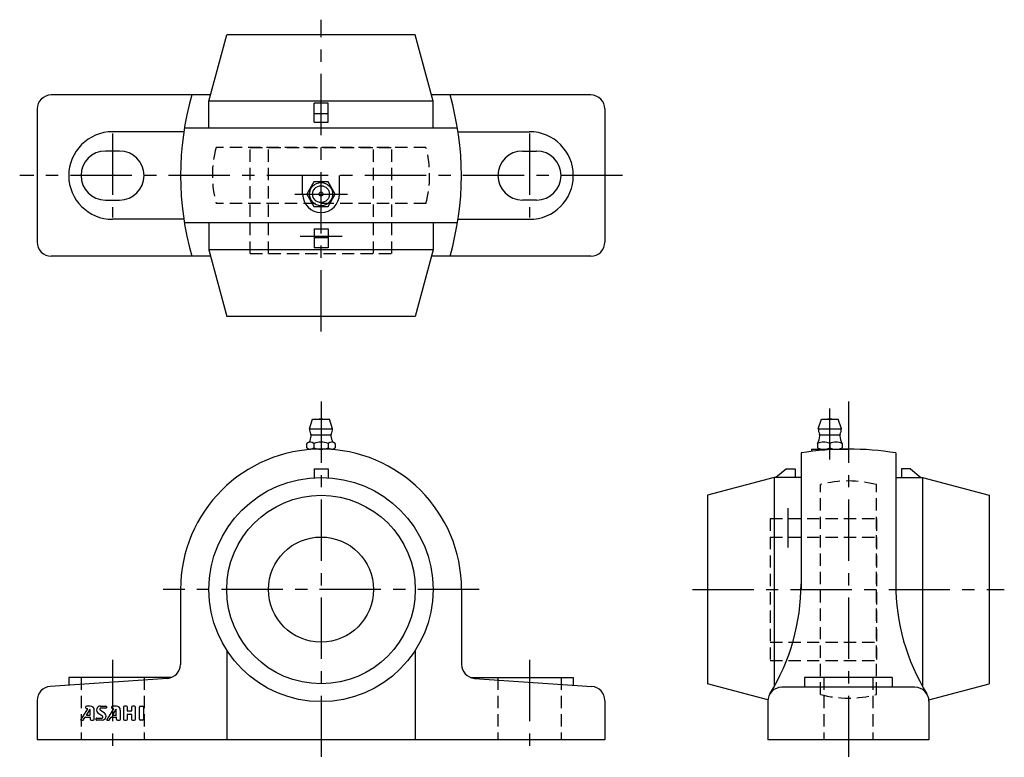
# Model space of a CAD drawing. Extents: x -86 to 195, y -5 to 206.
import ezdxf

# ---------------------------------------------------------------- set-up
doc = ezdxf.new("R2010")
doc.units = 0
doc.header["$LTSCALE"] = 14
doc.header["$MEASUREMENT"] = 0
doc.linetypes.add('CENTER', pattern=[2, 1.25, -0.25, 0.25, -0.25])
doc.linetypes.add('HIDDEN', pattern=[0.375, 0.25, -0.125])
doc.layers.get('0').update_dxf_attribs({"linetype": 'CONTINUOUS'})
for name, color, linetype in [('1', 3, 'CONTINUOUS'), ('CENTER', 1, 'CENTER'), ('HIDDEN', 3, 'HIDDEN')]:
    doc.layers.add(name, color=color, linetype=linetype)

msp = doc.modelspace()

# ---------------------------------------------------------------- linework, layer by layer
for p, q in [((-32, 182.3), (-26.91, 201.3)), ((26.91, 201.3), (-26.91, 201.3)), ((32, 182.3), (26.91, 201.3)), ((-31.52, 184.1), (-77, 184.1)), ((77, 184.1), (31.52, 184.1)), ((-81, 180.1), (-81, 142.1)), ((32, 182.3), (-32, 182.3)), ((-32, 174.6), (-32, 182.3)), ((-2, 176.3), (-2, 181.78)), ((2, 181.78), (-2, 181.78)), ((2, 176.3), (2, 181.78)), ((32, 174.6), (32, 182.3)), ((81, 180.1), (81, 142.1)), ((-2, 178.8), (2, 178.8)), ((38.96, 174.6), (-38.99, 174.6)), ((-2, 176.3), (2, 176.3)), ((-39.15, 173.6), (-59.5, 173.6)), ((39.15, 173.6), (59.5, 173.6)), ((-57.5, 168.1), (-61.5, 168.1)), ((57.5, 168.1), (61.5, 168.1)), ((-5.25, 155.8), (-5.25, 161.1)), ((5.25, 155.8), (5.25, 161.1)), ((-61.5, 154.1), (-57.5, 154.1)), ((61.5, 154.1), (57.5, 154.1)), ((-39.15, 148.6), (-59.5, 148.6)), ((38.96, 147.6), (-38.99, 147.6)), ((-32, 147.6), (-32, 139.9)), ((32, 147.6), (32, 139.9)), ((39.15, 148.6), (59.5, 148.6)), ((-2, 145.9), (-2, 140.42)), ((-2, 145.9), (2, 145.9)), ((-2, 143.4), (2, 143.4)), ((2, 145.9), (2, 140.42)), ((-31.52, 138.1), (-77, 138.1)), ((32, 139.9), (-32, 139.9)), ((-32, 139.9), (-26.91, 120.9)), ((2, 140.42), (-2, 140.42)), ((32, 139.9), (26.91, 120.9)), ((77, 138.1), (31.52, 138.1)), ((26.91, 120.9), (-26.91, 120.9)), ((-3.3, 88.8), (-2.4, 91.5)), ((-2.4, 91.5), (2.4, 91.5)), ((3.3, 88.8), (2.4, 91.5)), ((141.9, 88.8), (142.8, 91.5)), ((142.8, 91.5), (147.6, 91.5)), ((148.5, 88.8), (147.6, 91.5)), ((-3.3, 88.8), (3.3, 88.8)), ((141.9, 88.8), (148.5, 88.8)), ((-4.04, 83.37), (-4.04, 84.63)), ((-2.8, 87.05), (2.8, 87.05)), ((-2.02, 84.63), (-2.02, 83.37)), ((2.02, 84.63), (2.02, 83.37)), ((4.04, 84.63), (4.04, 83.37)), ((141.7, 84.63), (141.7, 83.37)), ((142.4, 87.05), (148, 87.05)), ((145.2, 84.63), (145.2, 83.37)), ((148.7, 84.63), (148.7, 83.37)), ((3.03, 83), (-3.03, 83)), ((137, 81.89), (137, 42.9)), ((139.95, 83), (150.5, 83)), ((139.95, 83), (139.95, 82.33)), ((143.45, 83), (146.95, 83)), ((164, 81.89), (164, 42.9)), ((-2, 77.4), (-2, 74.83)), ((-2, 77.4), (2, 77.4)), ((2, 77.4), (2, 74.83)), ((132.8, 77.4), (129.82, 74.9)), ((132.8, 77.4), (135.3, 77.4)), ((135.3, 77.4), (135.3, 74.9)), ((165.7, 77.4), (165.7, 74.9)), ((168.2, 77.4), (165.7, 77.4)), ((168.2, 77.4), (171.18, 74.9)), ((129.3, 74.9), (110.3, 69.81)), ((137, 74.9), (129.3, 74.9)), ((129.3, 74.9), (129.3, 15.15)), ((164, 74.9), (171.7, 74.9)), ((171.7, 74.9), (171.7, 15.15)), ((171.7, 74.9), (190.7, 69.81)), ((110.3, 69.81), (110.3, 15.99)), ((190.7, 69.81), (190.7, 15.99)), ((-40.1, 42.9), (-40.1, 21.54)), ((40.1, 42.9), (40.1, 21.54)), ((-26.87, 25.52), (-26.87, 0)), ((26.83, 25.46), (26.83, 0)), ((-43.83, 17.54), (-77.27, 15.26)), ((-42.67, 17.8), (-72, 17.8)), ((-72, 17.8), (-72, 15.62)), ((42.67, 17.8), (72, 17.8)), ((43.83, 17.54), (77.27, 15.26)), ((72, 17.8), (72, 15.62)), ((163, 17.8), (138, 17.8)), ((138, 17.8), (138, 15)), ((163, 17.8), (163, 15)), ((127.52, 11.38), (110.3, 15.99)), ((169.5, 15), (131.5, 15)), ((173.48, 11.38), (190.7, 15.99)), ((-81, 11.26), (-81, 0)), ((81, 11.26), (81, 0)), ((127.5, 11), (127.5, 0)), ((173.5, 11), (173.5, 0)), ((81, 0), (-81, 0)), ((173.5, 0), (127.5, 0))]:
    msp.add_line(p, q)
msp.add_lwpolyline([(-2.02, 159.3), (-4.04, 155.8), (-2.02, 152.3), (2.02, 152.3), (4.04, 155.8), (2.02, 159.3)], close=True)
for centre, radius in [((0, 155.8), 3.3), ((0, 155.8), 2.4), ((0, 155.8), 0.555), ((0, 42.9), 32), ((0, 42.9), 26.91), ((0, 42.9), 15)]:
    msp.add_circle(centre, radius)
for centre, radius, start, end in [((-77, 180.1), 4, 90, 180), ((42.9, 161.1), 83, 163.9123, 196.0877), ((-42.94, 161.1), 83, 343.9123, 16.0877), ((77, 180.1), 4, 0, 90), ((-59.5, 161.1), 12.5, 90, 270), ((59.5, 161.1), 12.5, 270, 90), ((-61.5, 161.1), 7, 90, 270), ((-57.5, 161.1), 7, 270, 90), ((57.5, 161.1), 7, 90, 270), ((61.5, 161.1), 7, 270, 90), ((0, 155.8), 5.25, 180, 0), ((-77, 142.1), 4, 180, 270), ((77, 142.1), 4, 270, 0), ((0, 90.01), 1.59, 69.555, 110.445), ((145.2, 90.01), 1.59, 69.555, 110.445), ((0, 88.8), 3.3, 180, 208.0616), ((-3.62, 86.87), 0.8, 353.8983, 28.0616), ((3.62, 86.87), 0.8, 151.9384, 186.1017), ((0, 88.8), 3.3, 331.9384, 0), ((145.2, 88.8), 3.3, 180, 208.0616), ((141.58, 86.87), 0.8, 353.8983, 28.0616), ((148.82, 86.87), 0.8, 151.9384, 186.1017), ((145.2, 88.8), 3.3, 331.9384, 0), ((-3.03, 83.44), 1.56, 49.7398, 130.2602), ((-8.79, 87.42), 6, 336.1715, 353.8983), ((0, 79.3), 5.7, 69.2291, 110.7709), ((3.03, 83.44), 1.56, 49.7398, 130.2602), ((8.79, 87.42), 6, 186.1017, 203.8285), ((143.45, 80.68), 4.32, 66.1022, 113.8978), ((136.41, 87.42), 6, 332.3723, 353.8983), ((146.95, 80.68), 4.32, 66.1022, 113.8978), ((153.99, 87.42), 6, 186.1017, 207.6277), ((0, 42.9), 40.1, 0, 180), ((-3.03, 84.56), 1.56, 229.7398, 310.2602), ((0, 88.7), 5.7, 249.2291, 290.7709), ((3.03, 84.56), 1.56, 229.7398, 310.2602), ((150.5, 0), 83, 80.6392, 99.3608), ((143.45, 87.32), 4.32, 246.1022, 293.8978), ((146.95, 87.32), 4.32, 246.1022, 293.8978), ((77, 44.55), 60, 328.382, 0), ((224, 44.55), 60, 180, 211.618), ((-44.1, 21.54), 4, 273.9163, 0), ((44.1, 21.54), 4, 180, 266.0837), ((-77, 11.26), 4, 93.9163, 180), ((77, 11.26), 4, 360, 86.0837), ((131.5, 11), 4, 90, 180), ((169.5, 11), 4, 0, 90)]:
    msp.add_arc(centre, radius, start, end)
at = {"layer": '1'}
for p, q in [((-66.63, 8.87), (-68.59, 5.79)), ((-67.21, 9.34), (-67.21, 9.24)), ((-66.06, 8.6), (-66.94, 7.13)), ((-65.84, 9.62), (-66.92, 9.62)), ((-66.92, 8.96), (-66.68, 8.96)), ((-65.84, 7.16), (-65.84, 8.54)), ((-64.7, 5.9), (-64.7, 8.48)), ((-63.06, 8.52), (-61.84, 7.71)), ((-62.93, 9.62), (-61.39, 9.62)), ((-61.39, 9.05), (-62.9, 9.05)), ((-61.27, 9.5), (-61.27, 9.16)), ((-59.21, 8.87), (-61.16, 5.79)), ((-59.78, 9.33), (-59.78, 9.24)), ((-58.63, 8.6), (-59.51, 7.13)), ((-58.42, 9.62), (-59.5, 9.62)), ((-59.5, 8.96), (-59.25, 8.96)), ((-58.42, 7.16), (-58.42, 8.54)), ((-57.27, 5.9), (-57.27, 8.48)), ((-56.42, 9.33), (-56.42, 5.9)), ((-55.56, 9.62), (-56.13, 9.62)), ((-55.27, 8.3), (-55.27, 9.33)), ((-54.13, 9.33), (-54.13, 8.3)), ((-53.27, 9.62), (-53.84, 9.62)), ((-52.99, 5.9), (-52.99, 9.33)), ((-51.84, 5.9), (-51.84, 9.33)), ((-51.56, 9.62), (-50.99, 9.62)), ((-50.7, 9.33), (-50.7, 5.9)), ((-67.76, 5.75), (-67.29, 6.45)), ((-67.24, 6.48), (-65.96, 6.48)), ((-66.89, 7.05), (-65.96, 7.05)), ((-65.84, 6.36), (-65.84, 5.9)), ((-64.13, 5.73), (-64.13, 6.08)), ((-64.02, 6.19), (-62.5, 6.19)), ((-62.34, 6.71), (-63.56, 7.53)), ((-60.33, 5.75), (-59.86, 6.45)), ((-59.81, 6.48), (-58.53, 6.48)), ((-59.46, 7.05), (-58.53, 7.05)), ((-58.42, 6.36), (-58.42, 5.9)), ((-55.27, 5.9), (-55.27, 7.22)), ((-54.24, 8.19), (-55.16, 8.19)), ((-55.16, 7.33), (-54.24, 7.33)), ((-54.13, 7.22), (-54.13, 5.9)), ((-68.49, 5.62), (-68, 5.62)), ((-65.56, 5.62), (-64.99, 5.62)), ((-62.48, 5.62), (-64.02, 5.62)), ((-61.06, 5.62), (-60.57, 5.62)), ((-58.13, 5.62), (-57.56, 5.62)), ((-56.13, 5.62), (-55.56, 5.62)), ((-53.84, 5.62), (-53.27, 5.62)), ((-50.99, 5.62), (-51.56, 5.62))]:
    msp.add_line(p, q, dxfattribs=at)
for centre, radius, start, end in [((-66.92, 9.33), 0.286, 90, 180), ((-66.92, 9.24), 0.286, 180, 270), ((-66.68, 8.9), 0.0571, 327.5288, 90), ((-65.96, 8.54), 0.114, 0, 149.0362), ((-65.84, 8.48), 1.14, 0, 90), ((-62.93, 8.48), 1.14, 90, 236.3099), ((-62.9, 8.76), 0.286, 90, 236.3099), ((-61.39, 9.5), 0.114, 0, 90), ((-61.39, 9.16), 0.114, 270, 0), ((-59.5, 9.33), 0.286, 90, 180), ((-59.5, 9.24), 0.286, 180, 270), ((-59.25, 8.9), 0.0571, 327.5288, 90), ((-58.53, 8.54), 0.114, 0, 149.0362), ((-58.42, 8.48), 1.14, 0, 90), ((-56.13, 9.33), 0.286, 90, 180), ((-55.56, 9.33), 0.286, 0, 90), ((-53.84, 9.33), 0.286, 90, 180), ((-53.27, 9.33), 0.286, 0, 90), ((-51.56, 9.33), 0.286, 90, 180), ((-50.99, 9.33), 0.286, 0, 90), ((-68.49, 5.73), 0.114, 147.5288, 270), ((-68, 5.9), 0.286, 270, 326.3099), ((-67.24, 6.42), 0.0571, 90, 146.3099), ((-66.89, 7.1), 0.0571, 149.0362, 270), ((-65.96, 7.16), 0.114, 270, 0), ((-65.96, 6.36), 0.114, 0, 90), ((-65.56, 5.9), 0.286, 180, 270), ((-64.99, 5.9), 0.286, 270, 0), ((-64.02, 6.08), 0.114, 90, 180), ((-64.02, 5.73), 0.114, 180, 270), ((-62.5, 6.48), 0.286, 270, 56.3099), ((-62.48, 6.76), 1.14, 270, 56.3099), ((-61.06, 5.73), 0.114, 147.5288, 270), ((-60.57, 5.9), 0.286, 270, 326.3099), ((-59.81, 6.42), 0.0571, 90, 146.3099), ((-59.46, 7.1), 0.0571, 149.0362, 270), ((-58.53, 7.16), 0.114, 270, 0), ((-58.53, 6.36), 0.114, 0, 90), ((-58.13, 5.9), 0.286, 180, 270), ((-57.56, 5.9), 0.286, 270, 0), ((-56.13, 5.9), 0.286, 180, 270), ((-55.56, 5.9), 0.286, 270, 0), ((-55.16, 8.3), 0.114, 180, 270), ((-55.16, 7.22), 0.114, 90, 180), ((-54.24, 8.3), 0.114, 270, 0), ((-54.24, 7.22), 0.114, 0, 90), ((-53.84, 5.9), 0.286, 180, 270), ((-53.27, 5.9), 0.286, 270, 0), ((-51.56, 5.9), 0.286, 180, 270), ((-50.99, 5.9), 0.286, 270, 0)]:
    msp.add_arc(centre, radius, start, end, dxfattribs=at)
at = {"layer": 'CENTER'}
for p, q in [((0, 116.6), (0, 205.6)), ((-59.5, 173.1), (-59.5, 149.1)), ((59.5, 173.1), (59.5, 149.1)), ((86, 161.1), (-86, 161.1)), ((-7.51, 155.8), (7.51, 155.8)), ((-6, 143.8), (6, 143.8)), ((0, 96.6), (0, -5)), ((150.5, 96.6), (150.5, -5)), ((145.2, 80), (145.2, 94.6)), ((133.2, 66.15), (133.2, 54.9)), ((45.1, 42.9), (-45.1, 42.9)), ((106, 42.9), (195, 42.9)), ((-59.5, 22.8), (-59.5, -5)), ((59.5, 22.8), (59.5, -5))]:
    msp.add_line(p, q, dxfattribs=at)
at = {"layer": 'HIDDEN'}
for p, q in [((29.95, 169.1), (-29.95, 169.1)), ((-20.25, 169.1), (20.25, 169.1)), ((-20.25, 138.8), (-20.25, 169.1)), ((-15, 138.8), (-15, 169.1)), ((15, 138.8), (15, 169.1)), ((20.25, 138.8), (20.25, 169.1)), ((29.95, 153.1), (-29.95, 153.1)), ((-20.25, 138.8), (20.25, 138.8)), ((142.5, 12.95), (142.5, 72.85)), ((158.5, 12.95), (158.5, 72.85)), ((128.2, 63.15), (158.5, 63.15)), ((128.2, 63.15), (128.2, 22.65)), ((158.5, 63.15), (158.5, 22.65)), ((128.2, 57.9), (158.5, 57.9)), ((128.2, 27.9), (158.5, 27.9)), ((128.2, 22.65), (158.5, 22.65)), ((-68.5, 17.8), (-68.5, 0)), ((-50.5, 17.8), (-50.5, 0)), ((50.5, 17.8), (50.5, 0)), ((68.5, 17.8), (68.5, 0)), ((143.5, 17.8), (143.5, 0)), ((157.5, 17.8), (157.5, 0))]:
    msp.add_line(p, q, dxfattribs=at)
for centre, start, end in [((0, 161.1), 165.0448, 194.9552), ((0, 161.1), 345.0448, 14.9552), ((150.5, 42.9), 75.0448, 104.9552), ((150.5, 42.9), 255.0448, 284.9552)]:
    msp.add_arc(centre, 31, start, end, dxfattribs=at)

doc.saveas('drawing.dxf')
